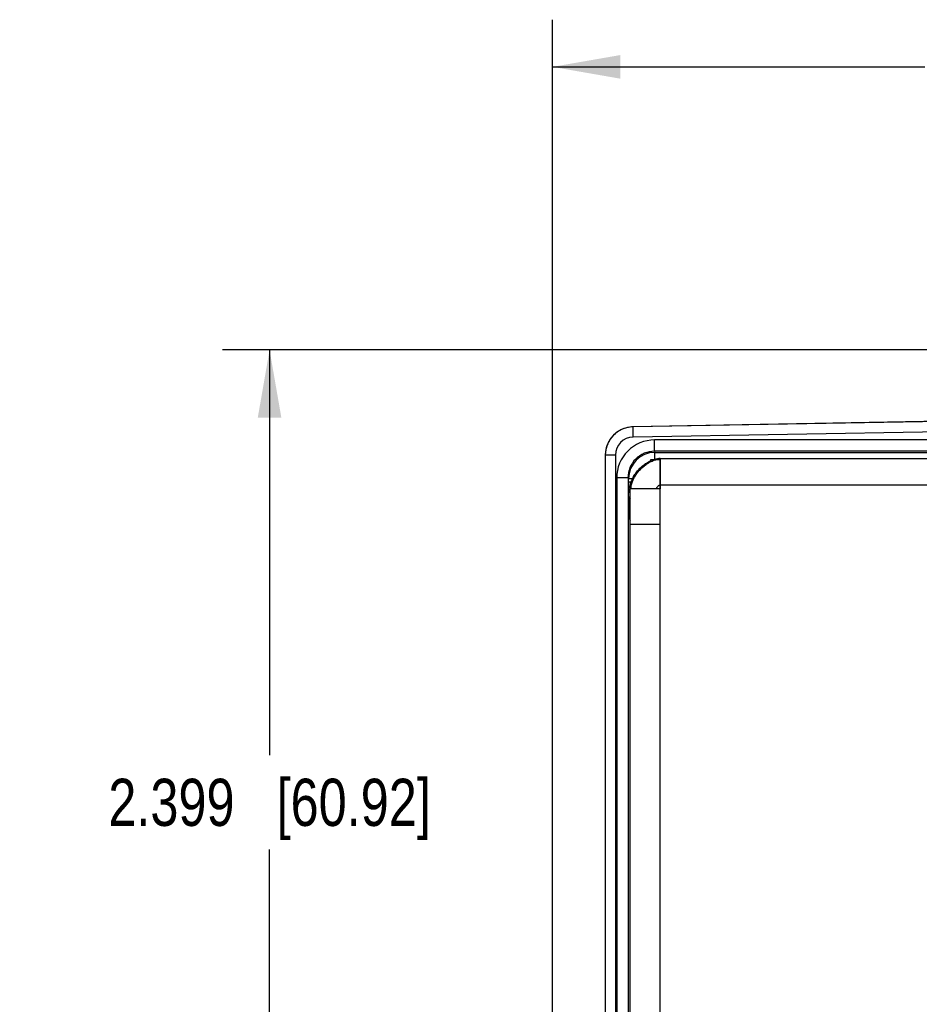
# Model space of a CAD drawing. Header units: inches. Extents: x 0 to 22, y 0 to 17.
# Tile 4 of 30: x 5.3 to 7.7, y 7.6 to 10.2. Entities that reach past the tile are written whole.
import ezdxf

# ---------------------------------------------------------------- set-up
doc = ezdxf.new("R2010")
doc.units = ezdxf.units.IN
doc.header["$LTSCALE"] = 1.21
doc.header["$MEASUREMENT"] = 0
doc.layers.get('0').update_dxf_attribs({"linetype": 'CONTINUOUS'})
for name, color, linetype in [('02___PRT_ALL_AXES', 7, 'CONTINUOUS'), ('03___PRT_ALL_CURVES', 7, 'CONTINUOUS'), ('COSMETIC', 7, 'CONTINUOUS'), ('DIMENSIONS', 7, 'CONTINUOUS')]:
    doc.layers.add(name, color=color, linetype=linetype)
doc.styles.get("Standard").update_dxf_attribs({"font": 'txt', "width": 0.8})
doc.dimstyles.new('DIMSTYLE_1', dxfattribs={"dimtxt": 0.125, "dimasz": 0.18, "dimexe": 0.125, "dimexo": 0.0625, "dimgap": 0.0625, "dimtad": 0, "dimtih": 1, "dimtoh": 1, "dimdec": 3, "dimzin": 4, "dimdsep": 46, "dimtxsty": 'STANDARD', "dimblk": '_FILLED', "dimblk1": '_FILLED', "dimblk2": '_FILLED', "dimcen": 0.09, "dimadec": 0, "dimazin": 0, "dimtp": 0.001, "dimtm": 0.001, "dimtfac": 1, "dimtdec": 3, "dimtofl": 0, "dimtmove": 0, "dimatfit": 3, "dimldrblk": '_FILLED', "dimfxl": 1, "dimtolj": 1, "dimtzin": 4, "dimarcsym": 0})

# ---------------------------------------------------------------- blocks, each defined once
blk = doc.blocks.new('_FILLED')
at = {"color": 0, "linetype": 'BYBLOCK'}
blk.add_solid([(0, 0), (-1, 0.174), (-1, -0.174)], dxfattribs=at)
blk = doc.blocks.new('*D0')
at = {"layer": 'DIMENSIONS', "color": 2, "linetype": 'CONTINUOUS'}
for p, q in [((6.6806, 7.1658), (6.6806, 10.1624)), ((10.305, 8.848), (10.305, 10.1624)), ((6.6806, 10.0374), (7.6678, 10.0374)), ((10.305, 10.0374), (9.3178, 10.0374))]:
    blk.add_line(p, q, dxfattribs=at)
at = {"layer": 'DIMENSIONS', "color": 2, "linetype": 'CONTINUOUS', "xscale": 0.18, "yscale": 0.18, "zscale": 0.18, "rotation": 180}
blk.add_blockref('_FILLED', (6.6806, 10.0374), dxfattribs=at)
at = {"layer": 'DIMENSIONS', "color": 2, "linetype": 'CONTINUOUS', "xscale": 0.18, "yscale": 0.18, "zscale": 0.18}
blk.add_blockref('_FILLED', (10.305, 10.0374), dxfattribs=at)
at = {"layer": 'DIMENSIONS', "color": 2, "linetype": 'CONTINUOUS', "insert": (8.4928, 10.0999), "char_height": 0.125, "width": 1.525, "attachment_point": 2, "line_spacing_factor": 0.9}
blk.add_mtext('(3.624{\\Ftxt.shx;\\W1.000000;\\H0.125000; }[92.06])', dxfattribs=at)
blk = doc.blocks.new('*D3')
at = {"layer": 'DIMENSIONS', "color": 2, "linetype": 'CONTINUOUS'}
for p, q in [((8.787, 9.2874), (5.8056, 9.2874)), ((5.9306, 9.2874), (5.9306, 8.2132)), ((5.9306, 6.8889), (5.9306, 7.9632)), ((6.6181, 6.8889), (5.8056, 6.8889))]:
    blk.add_line(p, q, dxfattribs=at)
at = {"layer": 'DIMENSIONS', "color": 2, "linetype": 'CONTINUOUS', "xscale": 0.18, "yscale": 0.18, "zscale": 0.18}
for p, rotation in [((5.9306, 9.2874), 90), ((5.9306, 6.8889), 269.999904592)]:
    blk.add_blockref('_FILLED', p, dxfattribs=dict(at, rotation=rotation))
at = {"layer": 'DIMENSIONS', "color": 2, "linetype": 'CONTINUOUS', "insert": (5.9306, 8.1507), "char_height": 0.125, "width": 1.325, "attachment_point": 2, "line_spacing_factor": 0.9}
blk.add_mtext('2.399{\\Ftxt.shx;\\W1.000000;\\H0.125000; }[60.92]', dxfattribs=at)

msp = doc.modelspace()

# ---------------------------------------------------------------- linework, layer by layer
at = {"color": 7, "linetype": 'CONTINUOUS'}
for p, q in [((8.4438, 9.1108), (6.8943, 9.0837)), ((8.4438, 9.1102), (6.8943, 9.0832)), ((6.8948, 9.0562), (6.8943, 9.0832)), ((8.4945, 9.0841), (6.8948, 9.0562)), ((6.9508, 9.0185), (6.9508, 9.0485)), ((8.4991, 9.0485), (6.9508, 9.0485)), ((6.8206, 9.0082), (6.8206, 6.0977)), ((6.8476, 9.0082), (6.8206, 9.0082)), ((6.8476, 9.0082), (6.8476, 6.0977)), ((6.9508, 9.0185), (6.9523, 9.0157)), ((8.4991, 9.0185), (6.9508, 9.0185)), ((6.9523, 8.9974), (6.9523, 9.0157)), ((6.9523, 9.0157), (8.835, 9.0157)), ((6.9416, 8.9945), (6.9416, 8.9969)), ((6.8509, 8.9485), (6.8509, 6.1573)), ((6.8809, 8.9485), (6.8509, 8.9485)), ((6.8809, 8.9485), (6.8809, 6.1573)), ((6.8809, 8.9485), (6.8823, 8.9457)), ((6.8823, 8.937), (6.8823, 8.9457)), ((6.8933, 8.9457), (6.8823, 8.9457)), ((6.8898, 8.937), (6.8823, 8.937)), ((6.8827, 8.887), (6.8843, 8.8838)), ((6.8843, 8.8838), (6.8843, 8.8791)), ((6.8843, 8.8838), (6.8866, 8.8838)), ((6.8843, 8.8791), (6.8866, 8.8791)), ((6.8846, 8.8391), (6.8843, 8.8605)), ((6.8846, 8.8391), (6.8866, 8.8352))]:
    msp.add_line(p, q, dxfattribs=at)
at = {"color": 3, "linetype": 'CONTINUOUS'}
for p, q in [((6.9664, 8.9994), (6.9627, 8.9993)), ((6.9664, 8.9994), (8.8616, 8.9994)), ((6.9666, 6.1064), (6.9666, 8.9994)), ((6.9666, 8.9294), (8.9406, 8.9294)), ((6.8866, 6.1864), (6.8866, 8.9194)), ((6.9666, 8.9194), (6.8866, 8.9194)), ((6.9666, 8.8244), (6.8866, 8.8244))]:
    msp.add_line(p, q, dxfattribs=at)
msp.add_lwpolyline([(6.9627, 8.9993), (6.9507, 8.9971), (6.9434, 8.9945)], dxfattribs=at)
at = {"color": 7, "linetype": 'CONTINUOUS'}
for centre, radius, start, end in [((6.8956, 9.0087), 0.075, 91, 180), ((6.8956, 9.0082), 0.075, 91, 116.3616), ((6.8955, 9.0083), 0.0748, 140.1905, 144.1855), ((6.8957, 9.008), 0.0752, 130.2188, 140.1805), ((6.8955, 9.0083), 0.0748, 127.6549, 130.2082), ((6.8956, 9.0082), 0.048, 91.0016, 180.0006), ((6.8957, 9.008), 0.0752, 116.3809, 127.6433), ((6.8956, 9.0082), 0.075, 158.7482, 166.3944), ((6.8955, 9.0082), 0.0749, 153.1758, 158.7466), ((6.8958, 9.008), 0.0752, 144.1919, 153.1653), ((6.9509, 8.9485), 0.1, 90.0027, 180.0043), ((6.8954, 9.0082), 0.0748, 177.0387, 179.992), ((6.8959, 9.0081), 0.0753, 166.4206, 177.0367), ((6.9508, 8.9485), 0.07, 89.9995, 180.0134), ((6.9523, 8.9457), 0.07, 90.0042, 179.9978), ((11.4497, 8.9352), 4.5674, 179.9778, 180.3394), ((10.8757, 8.8784), 3.9915, 179.9898, 180.2567)]:
    msp.add_arc(centre, radius, start, end, dxfattribs=at)
at = {"color": 3, "linetype": 'CONTINUOUS'}
for centre, radius, start, end in [((6.9656, 8.9546), 0.0426, 88.6821, 90.1485), ((6.9371, 8.9194), 0.0505, 178.3315, 179.9965), ((6.936, 8.918), 0.0474, 176.3876, 178.2286)]:
    msp.add_arc(centre, radius, start, end, dxfattribs=at)
for points, knots in [([(6.8866, 8.9209), (6.8867, 8.9246), (6.8878, 8.9323), (6.8915, 8.9434), (6.897, 8.9542), (6.9041, 8.9645), (6.9125, 8.9739), (6.922, 8.9823), (6.9323, 8.9893), (6.9396, 8.993), (6.9434, 8.9945)], [0, 0, 0, 0, 0.115278, 0.235208, 0.359748, 0.487828, 0.617787, 0.747701, 0.875653, 1, 1, 1, 1]), ([(6.8887, 8.9209), (6.8889, 8.9242), (6.89, 8.9309), (6.8934, 8.9408), (6.8982, 8.9505), (6.9044, 8.9599), (6.9116, 8.9688), (6.9197, 8.9768), (6.9285, 8.9839), (6.9349, 8.9879), (6.9381, 8.9896)], [0, 0, 0, 0, 0.112412, 0.230952, 0.355052, 0.483338, 0.613984, 0.744963, 0.874246, 1, 1, 1, 1]), ([(6.9381, 8.9896), (6.9394, 8.9903), (6.9443, 8.9928), (6.9496, 8.9947), (6.9535, 8.9957)], [0, 0, 0, 0, 0.257068, 1, 1, 1, 1]), ([(6.9535, 8.9957), (6.9545, 8.996), (6.9585, 8.9969), (6.9625, 8.9973), (6.9655, 8.9973)], [0, 0, 0, 0, 0.255265, 1, 1, 1, 1]), ([(6.9581, 8.9234), (6.9586, 8.9242), (6.9598, 8.9257), (6.9615, 8.9273), (6.963, 8.9284), (6.9642, 8.929), (6.9654, 8.9293), (6.9662, 8.9294), (6.9666, 8.9294)], [0, 0, 0, 0, 0.266482, 0.528593, 0.653861, 0.773868, 0.888745, 1, 1, 1, 1]), ([(6.9562, 8.9194), (6.9564, 8.9201), (6.9569, 8.9215), (6.9577, 8.9228), (6.9581, 8.9234)], [0, 0, 0, 0, 0.475778, 1, 1, 1, 1])]:
    msp.add_open_spline(points, degree=3, knots=knots, dxfattribs=at)
at = {"color": 7, "linetype": 'CONTINUOUS'}
msp.add_open_spline([(6.8827, 8.887), (6.8826, 8.8871), (6.8827, 8.8877), (6.8826, 8.8888), (6.8826, 8.8906), (6.8825, 8.893), (6.8825, 8.896), (6.8824, 8.9012), (6.8824, 8.9053), (6.8824, 8.9082)], degree=3, knots=[0, 0, 0, 0, 0.021192, 0.074484, 0.159204, 0.27424, 0.417984, 0.588492, 1, 1, 1, 1], dxfattribs=at)
for points in [[(6.8827, 8.887), (6.8827, 8.8915), (6.884, 8.8962), (6.8864, 8.9001)], [(6.8864, 8.8938), (6.885, 8.8907), (6.8843, 8.8872), (6.8843, 8.8838)], [(6.8846, 8.8391), (6.8846, 8.8419), (6.8852, 8.8447), (6.8864, 8.8473)]]:
    msp.add_open_spline(points, degree=3, dxfattribs=at)
at = {"layer": '02___PRT_ALL_AXES', "color": 7, "linetype": 'CONTINUOUS'}
msp.add_line((6.9416, 8.9969), (6.9503, 8.9969), dxfattribs=at)
at = {"layer": '03___PRT_ALL_CURVES', "color": 40, "linetype": 'CONTINUOUS'}
for p, q in [((6.9666, 8.9994), (6.9666, 8.9194)), ((6.9666, 8.9194), (6.8866, 8.9194))]:
    msp.add_line(p, q, dxfattribs=at)
at = {"layer": 'COSMETIC', "color": 4, "linetype": 'CONTINUOUS'}
for p, q in [((6.9416, 8.9945), (6.9416, 8.9969)), ((6.9416, 8.9969), (6.9503, 8.9969))]:
    msp.add_line(p, q, dxfattribs=at)

# ---------------------------------------------------------------- dimensions: what is measured, and where the dimension line sits
at = {"layer": 'DIMENSIONS', "color": 2, "linetype": 'CONTINUOUS'}
dim = msp.add_linear_dim(base=(6.6806, 10.0374), p1=(10.305, 8.7855), p2=(6.6806, 7.1033), angle=180, text='(<>)', dimstyle='DIMSTYLE_1', dxfattribs=at)
dim.commit()
dim.dimension.update_dxf_attribs({"geometry": '*D0', "text_midpoint": (8.4928, 10.0374), "dimtype": 160})
dim = msp.add_linear_dim(base=(5.9306, 6.8889), p1=(8.8495, 9.2874), p2=(6.6806, 6.8889), angle=270, dimstyle='DIMSTYLE_1', dxfattribs=at)
dim.commit()
dim.dimension.update_dxf_attribs({"geometry": '*D3', "text_midpoint": (5.9306, 8.0882), "dimtype": 160})

doc.saveas('drawing.dxf')
